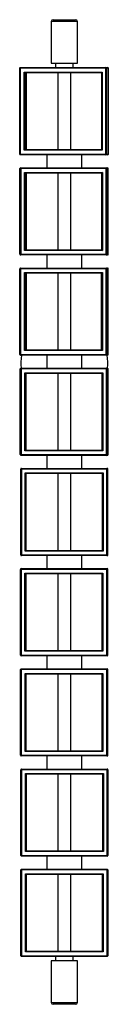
# Paper-space layout '_Inferior' of a CAD drawing. Header units: millimetres. Extents: x -53 to 49, y 535 to 1665.
import ezdxf

# ---------------------------------------------------------------- set-up
doc = ezdxf.new("R2010")
doc.units = ezdxf.units.MM

psp = doc.layouts.new('_Inferior')

# ---------------------------------------------------------------- linework, layer by layer
at = {"color": 7, "linetype": 'Continuous', "lineweight": 25}
for p, q in [((-16.3, 1663), (-16.3, 1615)), ((-14.3, 1665), (11.7, 1665)), ((13.7, 1615), (13.7, 1663)), ((-52.7, 1609.2), (-52.7, 1510.8)), ((49.3, 1609.2), (-52.7, 1609.2)), ((-51.9, 1610), (48.5, 1610)), ((-51.9, 1609.2), (-51.9, 1510.8)), ((-47.5, 1604.8), (42.1, 1604.8)), ((-47.5, 1515.2), (-47.5, 1604.8)), ((-16.3, 1615), (13.7, 1615)), ((-11.3, 1615), (-11.3, 1610)), ((8.7, 1610), (8.7, 1615)), ((42.1, 1604.8), (42.1, 1515.2)), ((46.5, 1510.8), (46.5, 1609.2)), ((47.3, 1609.2), (47.3, 1510.8)), ((49.3, 1510.8), (49.3, 1609.2)), ((49.3, 1510.8), (49.3, 1609.2)), ((41.3, 1604), (-46.7, 1604)), ((-46.7, 1604), (-46.7, 1516)), ((-44.8, 1516), (-44.8, 1604)), ((-8.8, 1604), (-8.8, 1516)), ((6.2, 1516), (6.2, 1604)), ((41.3, 1604), (41.3, 1516)), ((42.1, 1515.2), (-47.5, 1515.2)), ((-46.7, 1516), (41.3, 1516)), ((-52.7, 1510.8), (49.3, 1510.8)), ((48.5, 1510), (-51.9, 1510)), ((-21.3, 1510), (-21.3, 1495)), ((18.7, 1495), (18.7, 1510)), ((49.2, 1494.2), (-52.3, 1494.2)), ((-52.3, 1395.8), (-52.3, 1494.2)), ((-51.5, 1495), (48.4, 1495)), ((-51.5, 1494.2), (-51.5, 1395.8)), ((46.9, 1395.8), (46.9, 1494.2)), ((47.7, 1494.2), (47.7, 1395.8)), ((49.2, 1395.8), (49.2, 1494.2)), ((-47.1, 1489.8), (42.5, 1489.8)), ((-47.1, 1400.2), (-47.1, 1489.8)), ((41.7, 1489), (-46.3, 1489)), ((-46.3, 1489), (-46.3, 1401)), ((-44.9, 1401), (-44.9, 1489)), ((-8.8, 1489), (-8.8, 1401)), ((6.2, 1401), (6.2, 1489)), ((41.7, 1401), (41.7, 1489)), ((42.5, 1489.8), (42.5, 1400.2)), ((-52.3, 1395.8), (49.2, 1395.8)), ((48.4, 1395), (-51.5, 1395)), ((42.5, 1400.2), (-47.1, 1400.2)), ((-46.3, 1401), (41.7, 1401)), ((-21.3, 1395), (-21.3, 1380)), ((18.7, 1380), (18.7, 1395)), ((49.2, 1379.2), (-52.4, 1379.2)), ((-52.4, 1280.8), (-52.4, 1379.2)), ((-51.6, 1380), (48.4, 1380)), ((-51.6, 1379.2), (-51.6, 1280.8)), ((46.8, 1280.8), (46.8, 1379.2)), ((47.6, 1379.2), (47.6, 1280.8)), ((49.2, 1280.8), (49.2, 1379.2)), ((-47.2, 1374.8), (42.4, 1374.8)), ((-47.2, 1285.2), (-47.2, 1374.8)), ((41.6, 1374), (-46.4, 1374)), ((-46.4, 1374), (-46.4, 1286)), ((-44.9, 1286), (-44.9, 1374)), ((-8.8, 1374), (-8.8, 1286)), ((6.2, 1286), (6.2, 1374)), ((41.6, 1286), (41.6, 1374)), ((42.4, 1374.8), (42.4, 1285.2)), ((-52.4, 1280.8), (49.2, 1280.8)), ((48.4, 1280), (-51.6, 1280)), ((42.4, 1285.2), (-47.2, 1285.2)), ((-46.4, 1286), (41.6, 1286)), ((-21.3, 1280), (-21.3, 1265)), ((18.7, 1265), (18.7, 1280)), ((49, 1264.2), (-51.9, 1264.2)), ((-51.9, 1165.8), (-51.9, 1264.2)), ((-51.1, 1265), (48.2, 1265)), ((-51.1, 1264.2), (-51.1, 1165.8)), ((-46.7, 1259.8), (42.9, 1259.8)), ((-46.7, 1170.2), (-46.7, 1259.8)), ((42.1, 1259), (-45.9, 1259)), ((-45.9, 1259), (-45.9, 1171)), ((-45.1, 1171), (-45.1, 1259)), ((-8.8, 1259), (-8.8, 1171)), ((6.2, 1171), (6.2, 1259)), ((42.1, 1171), (42.1, 1259)), ((42.9, 1259.8), (42.9, 1170.2)), ((47.3, 1165.8), (47.3, 1264.2)), ((48.1, 1264.2), (48.1, 1165.8)), ((49, 1165.8), (49, 1264.2)), ((-51.9, 1165.8), (49, 1165.8)), ((48.2, 1165), (-51.1, 1165)), ((42.9, 1170.2), (-46.7, 1170.2)), ((-45.9, 1171), (42.1, 1171)), ((-21.3, 1165), (-21.3, 1150)), ((18.7, 1150), (18.7, 1165)), ((48.8, 1149.2), (-51.5, 1149.2)), ((-51.5, 1050.8), (-51.5, 1149.2)), ((-50.7, 1150), (48, 1150)), ((-50.7, 1149.2), (-50.7, 1050.8)), ((-46.3, 1144.8), (43.3, 1144.8)), ((-46.3, 1055.2), (-46.3, 1144.8)), ((-46.3, 1144.8), (-45.5, 1144)), ((42.5, 1144), (-45.5, 1144)), ((-45.5, 1144), (-45.5, 1056)), ((-45.2, 1056), (-45.2, 1144)), ((-8.8, 1144), (-8.8, 1056)), ((6.2, 1056), (6.2, 1144)), ((43.3, 1144.8), (42.5, 1144)), ((42.5, 1056), (42.5, 1144)), ((43.3, 1144.8), (43.3, 1055.2)), ((47.7, 1050.8), (47.7, 1149.2)), ((48.5, 1149.2), (48.5, 1050.8)), ((48.8, 1050.8), (48.8, 1149.2)), ((-45.5, 1056), (-46.3, 1055.2)), ((43.3, 1055.2), (-46.3, 1055.2)), ((-45.5, 1056), (42.5, 1056)), ((42.5, 1056), (43.3, 1055.2)), ((-51.5, 1050.8), (48.8, 1050.8)), ((48, 1050), (-50.7, 1050)), ((-21.3, 1050), (-21.3, 1035)), ((18.7, 1035), (18.7, 1050)), ((48.9, 1034.2), (-51.8, 1034.2)), ((-51.8, 935.8), (-51.8, 1034.2)), ((-51, 1035), (48.1, 1035)), ((-51, 1034.2), (-51, 935.8)), ((-46.6, 1029.8), (43, 1029.8)), ((-46.6, 940.2), (-46.6, 1029.8)), ((42.2, 1029), (-45.8, 1029)), ((-45.8, 1029), (-45.8, 941)), ((-45.1, 941), (-45.1, 1029)), ((-8.8, 1029), (-8.8, 941)), ((6.2, 941), (6.2, 1029)), ((42.2, 941), (42.2, 1029)), ((43, 1029.8), (43, 940.2)), ((47.4, 935.8), (47.4, 1034.2)), ((48.2, 1034.2), (48.2, 935.8)), ((48.9, 935.8), (48.9, 1034.2)), ((43, 940.2), (-46.6, 940.2)), ((-45.8, 941), (42.2, 941)), ((-51.8, 935.8), (48.9, 935.8)), ((48.1, 935), (-51, 935)), ((-21.3, 935), (-21.3, 920)), ((18.7, 920), (18.7, 935)), ((48.9, 919.2), (-51.7, 919.2)), ((-51.7, 820.8), (-51.7, 919.2)), ((-50.9, 920), (48.1, 920)), ((-50.9, 919.2), (-50.9, 820.8)), ((47.5, 820.8), (47.5, 919.2)), ((48.3, 919.2), (48.3, 820.8)), ((48.9, 820.8), (48.9, 919.2)), ((-46.5, 914.8), (43.1, 914.8)), ((-46.5, 825.2), (-46.5, 914.8)), ((42.3, 914), (-45.7, 914)), ((-45.7, 914), (-45.7, 826)), ((-45.1, 826), (-45.1, 914)), ((-8.8, 914), (-8.8, 826)), ((6.2, 826), (6.2, 914)), ((42.3, 826), (42.3, 914)), ((43.1, 914.8), (43.1, 825.2)), ((43.1, 825.2), (-46.5, 825.2)), ((-45.7, 826), (42.3, 826)), ((-51.7, 820.8), (48.9, 820.8)), ((48.1, 820), (-50.9, 820)), ((-21.3, 820), (-21.3, 805)), ((18.7, 805), (18.7, 820)), ((48.8, 804.2), (-51.3, 804.2)), ((-51.3, 804.2), (-51.3, 705.8)), ((-51.2, 705.8), (-51.2, 804.2)), ((-50.5, 805), (48, 805)), ((-50.4, 804.2), (-50.4, 805)), ((-50.4, 804.2), (-50.4, 705.8)), ((48, 804.2), (48, 805)), ((48, 705.8), (48, 804.2)), ((48.8, 804.2), (48.8, 705.8)), ((-46, 799.8), (43.6, 799.8)), ((-46, 710.2), (-46, 799.8)), ((-45.2, 799), (-46, 799.8)), ((42.8, 799), (-45.2, 799)), ((-45.2, 799), (-45.2, 711)), ((-8.8, 799), (-8.8, 711)), ((6.2, 711), (6.2, 799)), ((42.7, 799), (42.7, 711)), ((42.8, 799), (43.6, 799.8)), ((42.8, 711), (42.8, 799)), ((43.6, 799.8), (43.6, 710.2)), ((-51.3, 705.8), (48.8, 705.8)), ((48, 705), (-50.5, 705)), ((-50.4, 705), (-50.4, 705.8)), ((-46, 710.2), (-45.2, 711)), ((43.6, 710.2), (-46, 710.2)), ((-45.2, 711), (42.8, 711)), ((-21.3, 705), (-21.3, 690)), ((18.7, 690), (18.7, 705)), ((43.6, 710.2), (42.8, 711)), ((48, 705), (48, 705.8)), ((-50.5, 690), (47.9, 690)), ((47.9, 689.2), (47.9, 690)), ((48.7, 689.2), (-51.3, 689.2)), ((-51.3, 590.8), (-51.3, 689.2)), ((-51.3, 689.2), (-51.3, 590.8)), ((-50.5, 689.2), (-50.5, 590.8)), ((-46.1, 684.8), (43.5, 684.8)), ((-46.1, 595.2), (-46.1, 684.8)), ((42.7, 684), (-45.3, 684)), ((-45.3, 684), (-45.3, 596)), ((-8.8, 684), (-8.8, 596)), ((6.2, 596), (6.2, 684)), ((42.7, 596), (42.7, 684)), ((42.7, 684), (42.7, 596)), ((43.5, 684.8), (43.5, 595.2)), ((47.9, 590.8), (47.9, 689.2)), ((48.7, 689.2), (48.7, 590.8)), ((-51.3, 590.8), (48.7, 590.8)), ((47.9, 590), (-50.5, 590)), ((43.5, 595.2), (-46.1, 595.2)), ((-45.3, 596), (42.7, 596)), ((-11.3, 590), (-11.3, 585)), ((8.7, 585), (8.7, 590)), ((47.9, 590), (47.9, 590.8)), ((-16.3, 585), (-16.3, 537)), ((13.7, 585), (-16.3, 585)), ((13.7, 537), (13.7, 585)), ((11.7, 535), (-14.3, 535))]:
    psp.add_line(p, q, dxfattribs=at)
at = {"color": 8, "linetype": 'Continuous', "lineweight": 25}
for p, q in [((13.7, 1663), (-16.3, 1663)), ((-16.3, 537), (13.7, 537))]:
    psp.add_line(p, q, dxfattribs=at)
at = {"color": 7, "linetype": 'Continuous', "lineweight": 25, "flags": 128}
for points in [[(-50.5, 689.2), (-50.5, 689.4), (-50.5, 689.5), (-50.5, 689.6), (-50.5, 689.8), (-50.5, 689.9), (-50.5, 689.9), (-50.5, 690), (-50.5, 690)], [(-45.3, 684), (-45.3, 684), (-45.3, 684.1), (-45.4, 684.1), (-45.5, 684.2), (-45.6, 684.4), (-45.8, 684.5), (-45.9, 684.6), (-46.1, 684.8)], [(42.7, 684), (42.7, 684), (42.8, 684.1), (42.9, 684.1), (43, 684.2), (43.1, 684.4), (43.2, 684.5), (43.4, 684.6), (43.5, 684.8)], [(-50.5, 590.8), (-50.5, 590.6), (-50.5, 590.5), (-50.5, 590.4), (-50.5, 590.2), (-50.5, 590.1), (-50.5, 590.1), (-50.5, 590), (-50.5, 590)], [(-46.1, 595.2), (-45.9, 595.4), (-45.8, 595.5), (-45.6, 595.6), (-45.5, 595.8), (-45.4, 595.9), (-45.3, 595.9), (-45.3, 596), (-45.3, 596)], [(43.5, 595.2), (43.4, 595.4), (43.2, 595.5), (43.1, 595.6), (43, 595.8), (42.9, 595.9), (42.8, 595.9), (42.7, 596), (42.7, 596)]]:
    psp.add_lwpolyline(points, dxfattribs=at)
at = {"color": 7, "linetype": 'Continuous', "lineweight": 25}
for centre, radius, start, end in [((-14.3, 1663), 2, 90, 180), ((11.7, 1663), 2, 0, 90), ((-51.9, 1609.2), 0.8, 90.0059, 180.0059), ((-42, 1609.4), 9.88, 176.5176, 181.1595), ((-26.8, 1625.1), 29, 224.4385, 226.6999), ((61.7, 1584.8), 28, 134.4476, 136.7379), ((56.4, 1609.4), 9.88, 176.5176, 181.1595), ((46.5, 1609.2), 0.8, 359.9941, 89.9941), ((48.5, 1609.2), 0.8, 359.9941, 89.9941), ((-26.8, 1494.9), 29, 133.3001, 135.5615), ((60.1, 1533.6), 25.7, 223.1612, 225.6533), ((-51.9, 1510.8), 0.8, 179.9941, 269.9941), ((-42, 1510.6), 9.88, 178.8405, 183.4824), ((56.4, 1510.6), 9.88, 178.8405, 183.4824), ((46.5, 1510.8), 0.8, 270.0059, 0.0059), ((48.5, 1510.8), 0.8, 270.0059, 0.0059), ((-51.5, 1494.2), 0.8, 90.0033, 180.0033), ((-38.3, 1494.4), 13.3, 177.4072, 180.8637), ((60.1, 1494.4), 13.3, 177.4072, 180.8637), ((46.9, 1494.2), 0.8, 359.9967, 89.9967), ((48.4, 1494.2), 0.8, 359.9967, 89.9967), ((-19.7, 1516.8), 38.5, 224.5785, 226.2732), ((68, 1463.8), 36.5, 134.5565, 136.3213), ((-51.5, 1395.8), 0.8, 179.9967, 269.9967), ((-38.3, 1395.6), 13.3, 179.1363, 182.5928), ((-20.8, 1374.3), 37, 133.691, 135.4573), ((68, 1426.2), 36.5, 223.6787, 225.4435), ((60.1, 1395.6), 13.3, 179.1363, 182.5928), ((46.9, 1395.8), 0.8, 270.0033, 0.0033), ((48.4, 1395.8), 0.8, 270.0033, 0.0033), ((-51.6, 1379.2), 0.8, 90.0035, 180.0035), ((-38.9, 1379.4), 12.7, 177.2967, 180.9005), ((59.5, 1379.4), 12.7, 177.2967, 180.9005), ((46.8, 1379.2), 0.8, 359.9965, 89.9965), ((48.4, 1379.2), 0.8, 359.9965, 89.9965), ((-20.8, 1400.8), 37, 224.561, 226.3265), ((68, 1348.9), 36.4, 134.5744, 136.3414), ((-51.6, 1280.8), 0.8, 179.9965, 269.9965), ((-38.9, 1280.6), 12.7, 179.0995, 182.7033), ((-1.3, 1271.1), 50, 169.7321, 186.993), ((-20.8, 1259.2), 37, 133.6735, 135.439), ((66.9, 1310.1), 34.9, 223.6213, 225.4629), ((59.5, 1280.6), 12.7, 179.0995, 182.7033), ((46.8, 1280.8), 0.8, 270.0035, 0.0035), ((-1.3, 1271.1), 50, 352.988, 10.2679), ((48.4, 1280.8), 0.8, 270.0035, 0.0035), ((-51.1, 1264.2), 0.8, 90.0012, 180.0012), ((-29.2, 1264.4), 21.9, 178.4284, 180.5238), ((-0.3, 1305.9), 65.4, 224.7621, 225.7571), ((85.7, 1216.6), 60.8, 134.7339, 135.7948), ((69.1, 1264.4), 21.9, 178.4284, 180.5238), ((47.3, 1264.2), 0.8, 359.9988, 89.9988), ((48.2, 1264.2), 0.8, 359.9988, 89.9988), ((-51.1, 1165.8), 0.8, 179.9988, 269.9988), ((-29.2, 1165.6), 21.9, 179.4762, 181.5716), ((-3.8, 1127.7), 60.3, 134.2008, 135.28), ((85.7, 1213.4), 60.8, 224.2052, 225.2661), ((69.1, 1165.6), 21.9, 179.4762, 181.5716), ((47.3, 1165.8), 0.8, 270.0012, 0.0012), ((48.2, 1165.8), 0.8, 270.0012, 0.0012), ((-50.7, 1149.2), 0.8, 90.0002, 180.0002), ((9.4, 1149.4), 60.1, 179.428, 180.1906), ((107.8, 1149.4), 60.1, 179.428, 180.1906), ((47.7, 1149.2), 0.8, 359.9998, 89.9998), ((48, 1149.2), 0.8, 359.9998, 89.9998), ((-50.7, 1050.8), 0.8, 179.9998, 269.9998), ((9.4, 1050.6), 60.1, 179.8094, 180.572), ((107.8, 1050.6), 60.1, 179.8094, 180.572), ((47.7, 1050.8), 0.8, 270.0002, 0.0002), ((48, 1050.8), 0.8, 270.0002, 0.0002), ((-51, 1034.2), 0.8, 90.0009, 180.0009), ((-25.5, 1034.4), 25.6, 178.6551, 180.4482), ((5.4, 1081.5), 73.3, 224.7788, 225.6661), ((93.2, 979.2), 71.3, 134.7728, 135.679), ((72.9, 1034.4), 25.6, 178.6551, 180.4482), ((47.4, 1034.2), 0.8, 359.9991, 89.9991), ((48.1, 1034.2), 0.8, 359.9991, 89.9991), ((3.3, 890.7), 70.3, 134.315, 135.2401), ((93.2, 990.8), 71.3, 224.321, 225.2272), ((-51, 935.8), 0.8, 179.9991, 269.9991), ((-25.5, 935.6), 25.6, 179.5518, 181.3449), ((72.9, 935.6), 25.6, 179.5518, 181.3449), ((47.4, 935.8), 0.8, 270.0009, 0.0009), ((48.1, 935.8), 0.8, 270.0009, 0.0009), ((-50.9, 919.2), 0.8, 90.0005, 180.0005), ((-17.2, 919.4), 33.7, 178.9804, 180.3398), ((81.2, 919.4), 33.7, 178.9804, 180.3398), ((47.5, 919.2), 0.8, 359.9995, 89.9995), ((48.1, 919.2), 0.8, 359.9995, 89.9995), ((21.9, 982.8), 96.4, 224.8317, 225.5062), ((109.6, 847.9), 94.3, 134.8283, 135.5136), ((21.9, 757.2), 96.4, 134.4938, 135.1683), ((109.6, 892.1), 94.3, 224.4864, 225.1717), ((-50.9, 820.8), 0.8, 179.9995, 269.9995), ((-17.2, 820.6), 33.7, 179.6602, 181.0196), ((81.2, 820.6), 33.7, 179.6602, 181.0196), ((47.5, 820.8), 0.8, 270.0005, 0.0005), ((48.1, 820.8), 0.8, 270.0005, 0.0005), ((-50.5, 804.2), 0.8, 90, 180), ((-50.4, 804.2), 0.8, 90, 180), ((48, 804.2), 0.8, 360, 90), ((-50.5, 705.8), 0.8, 180, 270), ((-50.4, 705.8), 0.8, 180, 270), ((48, 705.8), 0.8, 270, 0), ((-50.5, 689.2), 0.8, 90, 180), ((-50.5, 689.2), 0.8, 90, 180), ((47.9, 689.2), 0.8, 360, 90), ((-50.5, 590.8), 0.8, 180, 270), ((-50.5, 590.8), 0.8, 180, 270), ((47.9, 590.8), 0.8, 270, 0), ((-14.3, 537), 2, 180, 270), ((11.7, 537), 2, 270, 360)]:
    psp.add_arc(centre, radius, start, end, dxfattribs=at)

doc.saveas('drawing.dxf')
